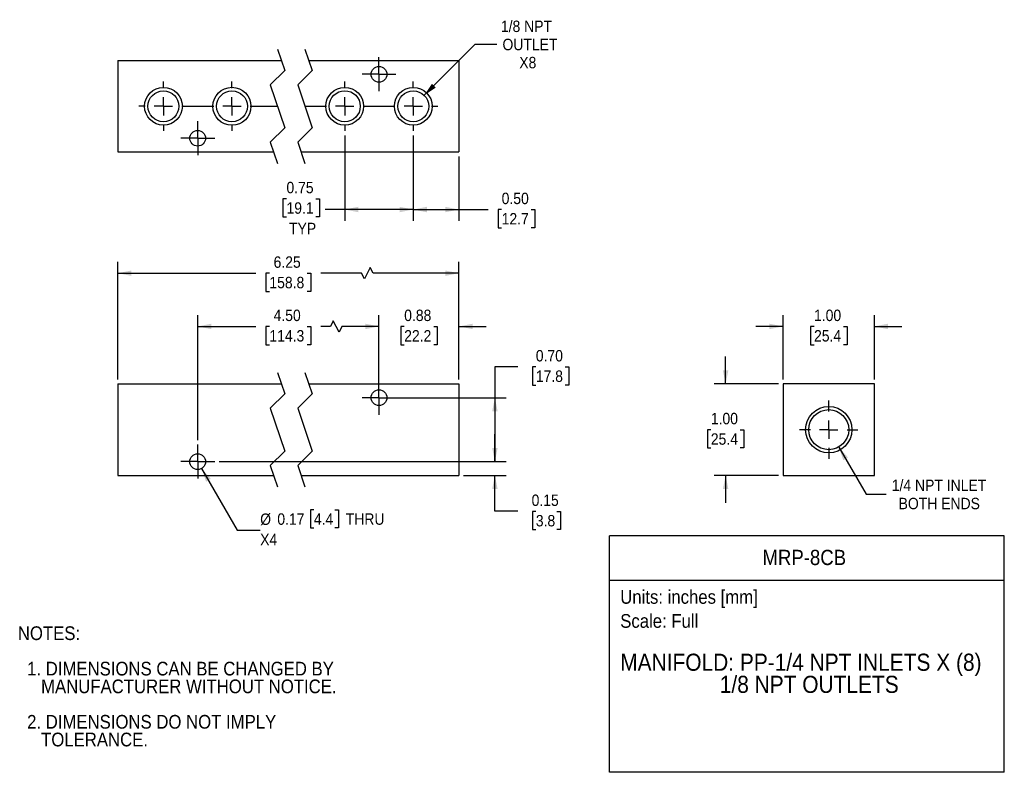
# Model space of a CAD drawing. Header units: inches. Extents: x 0.2 to 11, y 0 to 8.2.
import ezdxf
from ezdxf.enums import TextEntityAlignment as Align

# ---------------------------------------------------------------- set-up
doc = ezdxf.new("R2010")
doc.units = ezdxf.units.IN
doc.header["$MEASUREMENT"] = 0
doc.linetypes.add('SLD-Center', pattern=[0.75, 0.6, -0.05, 0.05, -0.05])
doc.linetypes.add('SLD-Solid', pattern=[0])
doc.layers.add('CENTER', color=40, linetype='SLD-Center')
doc.layers.add('SLD-DEFPOINTS', color=7, linetype='Continuous')
doc.layers.add('DIMENSIONS', color=140, linetype='SLD-Solid', lineweight=25)
doc.layers.add('TEXT', color=140, linetype='SLD-Solid', lineweight=25)
doc.styles.add('SLDTEXTSTYLE0', font='GOTHIC.TTF', dxfattribs={"width": 0.913})
doc.dimstyles.new('SLDDIMSTYLE0', dxfattribs={"dimtxt": 0.125, "dimasz": 0.15, "dimexe": 0, "dimexo": 0.0625, "dimgap": 0.03125, "dimtad": 0, "dimtih": 1, "dimtoh": 1, "dimrnd": 1e-09, "dimdsep": 46, "dimtxsty": 'SLDTEXTSTYLE0', "dimsah": 1, "dimcen": 0.09, "dimadec": 0, "dimazin": 2, "dimtfac": 1, "dimtmove": 0, "dimatfit": 0, "dimfxl": 0, "dimfrac": 2, "dimtolj": 1, "dimtzin": 12, "dimarcsym": 0})
doc.dimstyles.new('SLDDIMSTYLE1', dxfattribs={"dimtxt": 0.125, "dimasz": 0.15, "dimexe": 0, "dimexo": 0.0625, "dimgap": 0.03125, "dimtad": 0, "dimtih": 1, "dimtoh": 1, "dimrnd": 1e-09, "dimzin": 0, "dimdsep": 46, "dimtxsty": 'SLDTEXTSTYLE0', "dimsah": 1, "dimcen": 0.09, "dimadec": 0, "dimazin": 0, "dimtfac": 1, "dimtofl": 0, "dimtmove": 0, "dimatfit": 3, "dimfxl": 0, "dimfrac": 2, "dimtolj": 1, "dimtzin": 12, "dimarcsym": 0})
doc.dimstyles.new('SLDDIMSTYLE2', dxfattribs={"dimtxt": 0.125, "dimasz": 0.15, "dimexe": 0, "dimexo": 0.0625, "dimgap": 0.03125, "dimtad": 0, "dimtih": 1, "dimtoh": 1, "dimrnd": 1e-09, "dimdsep": 46, "dimtxsty": 'SLDTEXTSTYLE0', "dimsah": 1, "dimcen": 0, "dimadec": 0, "dimazin": 2, "dimtfac": 1, "dimtofl": 0, "dimtmove": 0, "dimatfit": 3, "dimfxl": 0, "dimfrac": 2, "dimtolj": 1, "dimtzin": 12, "dimarcsym": 0})
doc.dimstyles.new('SLDDIMSTYLE3', dxfattribs={"dimtxt": 0.125, "dimasz": 0.15, "dimexe": 0, "dimexo": 0.0625, "dimgap": 0.03125, "dimtad": 0, "dimtih": 1, "dimtoh": 1, "dimrnd": 1e-09, "dimzin": 12, "dimdsep": 46, "dimtxsty": 'SLDTEXTSTYLE0', "dimsah": 1, "dimcen": 0.09, "dimadec": 0, "dimazin": 3, "dimtfac": 1, "dimtofl": 0, "dimtmove": 0, "dimatfit": 3, "dimfxl": 0, "dimfrac": 2, "dimtolj": 1, "dimtzin": 12, "dimarcsym": 0})
doc.dimstyles.new('SLDDIMSTYLE4', dxfattribs={"dimtxt": 0.125, "dimasz": 0.15, "dimexe": 0, "dimexo": 0.0625, "dimgap": 0.03125, "dimtad": 0, "dimtih": 1, "dimtoh": 1, "dimrnd": 1e-09, "dimzin": 4, "dimdsep": 46, "dimtxsty": 'SLDTEXTSTYLE0', "dimsah": 1, "dimcen": 0.09, "dimadec": 0, "dimazin": 1, "dimtfac": 1, "dimtofl": 0, "dimtmove": 0, "dimatfit": 3, "dimfxl": 0, "dimfrac": 2, "dimtolj": 1, "dimtzin": 12, "dimarcsym": 0})
doc.dimstyles.new('SLDDIMSTYLE5', dxfattribs={"dimtxt": 0.125, "dimasz": 0.15, "dimexe": 0, "dimexo": 0.0625, "dimgap": 0.03125, "dimtad": 0, "dimtih": 1, "dimtoh": 1, "dimrnd": 1e-09, "dimzin": 4, "dimdsep": 46, "dimtxsty": 'SLDTEXTSTYLE0', "dimsah": 1, "dimcen": 0.09, "dimadec": 0, "dimazin": 1, "dimtfac": 1, "dimtmove": 0, "dimatfit": 0, "dimfxl": 0, "dimfrac": 2, "dimtolj": 1, "dimtzin": 12, "dimarcsym": 0})
doc.dimstyles.new('SLDDIMSTYLE6', dxfattribs={"dimtxt": 0.125, "dimasz": 0.15, "dimexe": 0, "dimexo": 0.0625, "dimgap": 0.03125, "dimtad": 0, "dimtih": 1, "dimtoh": 1, "dimrnd": 1e-09, "dimzin": 12, "dimdsep": 46, "dimtxsty": 'SLDTEXTSTYLE0', "dimsah": 1, "dimcen": 0, "dimadec": 0, "dimazin": 3, "dimtfac": 1, "dimtofl": 0, "dimtmove": 0, "dimatfit": 3, "dimfxl": 0, "dimfrac": 2, "dimtolj": 1, "dimtzin": 12, "dimarcsym": 0})
doc.dimstyles.new('SLDDIMSTYLE7', dxfattribs={"dimtxt": 0.125, "dimasz": 0.15, "dimexe": 0, "dimexo": 0.0625, "dimgap": 0.03125, "dimtad": 0, "dimtih": 1, "dimtoh": 1, "dimrnd": 1e-09, "dimdsep": 46, "dimtxsty": 'SLDTEXTSTYLE0', "dimsah": 1, "dimcen": 0.09, "dimadec": 0, "dimazin": 2, "dimtfac": 1, "dimtofl": 0, "dimtmove": 0, "dimatfit": 3, "dimfxl": 0, "dimfrac": 2, "dimtolj": 1, "dimtzin": 12, "dimarcsym": 0})
doc.dimstyles.new('SLDDIMSTYLE8', dxfattribs={"dimtxt": 0.125, "dimasz": 0.15, "dimexe": 0, "dimexo": 0.0625, "dimgap": 0.03125, "dimtad": 0, "dimtih": 1, "dimtoh": 1, "dimrnd": 1e-09, "dimzin": 12, "dimdsep": 46, "dimtxsty": 'SLDTEXTSTYLE0', "dimsah": 1, "dimcen": 0, "dimadec": 0, "dimazin": 3, "dimtfac": 1, "dimtofl": 0, "dimtmove": 0, "dimatfit": 3, "dimfxl": 0, "dimfrac": 2, "dimtolj": 1, "dimtzin": 12, "dimarcsym": 0})

# ---------------------------------------------------------------- blocks, each defined once
blk = doc.blocks.new('Block1')
at = {"layer": 'TEXT'}
for p, q in [((11, 2.589), (6.679, 2.589)), ((6.679, 0), (6.679, 2.589)), ((11, 0), (11, 2.589)), ((6.679, 2.102), (11, 2.102)), ((11, 0), (6.679, 0))]:
    blk.add_line(p, q, dxfattribs=at)
at = {"layer": 'TEXT', "char_height": 0.15, "attachment_point": 1, "style": 'SLDTEXTSTYLE0'}
for s, insert in [('Units: inches [mm]', (6.795, 1.995)), ('Scale: Full', (6.795, 1.732))]:
    blk.add_mtext(s, dxfattribs=dict(at, insert=insert))
at = {"layer": 'TEXT', "color": 140, "style": 'SLDTEXTSTYLE0', "width": 0.913}
for tag, height, p in [('AUTOATTR0', 0.167, (8.352, 2.219)), ('AUTOATTR1_0', 0.188, (6.795, 1.055)), ('AUTOATTR1_1', 0.188, (7.885, 0.813))]:
    blk.add_attdef(tag, text='', height=height, dxfattribs=at).set_placement(p, align=Align.BOTTOM_LEFT)
blk = doc.blocks.new('SW_NOTE_0')
at = {"layer": 'TEXT', "color": 0, "char_height": 0.15, "attachment_point": 1, "style": 'SLDTEXTSTYLE0'}
for s, insert in [('NOTES:', (0, 0.192)), ('  1. DIMENSIONS CAN BE CHANGED BY     ', (0, -0.196)), ('     MANUFACTURER WITHOUT NOTICE.', (0, -0.39)), ('  2. DIMENSIONS DO NOT IMPLY ', (0, -0.778)), ('     TOLERANCE.', (0, -0.972))]:
    blk.add_mtext(s, dxfattribs=dict(at, insert=insert))
blk = doc.blocks.new('_D')
at = {"layer": 'DIMENSIONS'}
for p, q in [((5.423, 3.401), (5.423, 3.701)), ((2.405, 3.401), (5.548, 3.401)), ((5.079, 3.251), (5.548, 3.251)), ((5.423, 2.857), (5.423, 3.251)), ((5.673, 2.857), (5.423, 2.857)), ((5.871, 2.856), (5.833, 2.856)), ((5.833, 2.856), (5.833, 2.658)), ((6.102, 2.856), (6.14, 2.856)), ((6.14, 2.856), (6.14, 2.658)), ((5.833, 2.658), (5.871, 2.658)), ((6.14, 2.658), (6.102, 2.658))]:
    blk.add_line(p, q, dxfattribs=at)
for points in [[(5.423, 3.401), (5.453, 3.551), (5.393, 3.551)], [(5.423, 3.251), (5.393, 3.101), (5.453, 3.101)]]:
    blk.add_solid(points, dxfattribs=at)
at = {"layer": 'DIMENSIONS', "char_height": 0.125, "attachment_point": 1, "style": 'SLDTEXTSTYLE0'}
for s, insert in [('0.15', (5.825, 3.041)), ('3.8', (5.871, 2.817))]:
    blk.add_mtext(s, dxfattribs=dict(at, insert=insert))
blk = doc.blocks.new('_D_1')
at = {"layer": 'DIMENSIONS'}
for p, q in [((5.673, 4.438), (5.423, 4.438)), ((5.423, 4.438), (5.423, 4.101)), ((5.871, 4.438), (5.833, 4.438)), ((5.833, 4.438), (5.833, 4.239)), ((6.194, 4.438), (6.233, 4.438)), ((6.233, 4.438), (6.233, 4.239)), ((5.833, 4.239), (5.871, 4.239)), ((6.233, 4.239), (6.194, 4.239)), ((4.204, 4.101), (5.548, 4.101)), ((5.423, 4.101), (5.423, 3.401)), ((2.405, 3.401), (5.548, 3.401))]:
    blk.add_line(p, q, dxfattribs=at)
for points in [[(5.423, 4.101), (5.393, 3.951), (5.453, 3.951)], [(5.423, 3.401), (5.453, 3.551), (5.393, 3.551)]]:
    blk.add_solid(points, dxfattribs=at)
at = {"layer": 'DIMENSIONS', "char_height": 0.125, "attachment_point": 1, "style": 'SLDTEXTSTYLE0'}
for s, insert in [('0.70', (5.871, 4.623)), ('17.8', (5.871, 4.399))]:
    blk.add_mtext(s, dxfattribs=dict(at, insert=insert))
blk = doc.blocks.new('_D_2')
at = {"layer": 'DIMENSIONS'}
for p, q in [((4.154, 4.337), (4.154, 5.006)), ((5.029, 4.301), (5.029, 5.006)), ((4.154, 4.881), (3.854, 4.881)), ((4.43, 4.88), (4.392, 4.88)), ((4.392, 4.88), (4.392, 4.681)), ((4.753, 4.88), (4.791, 4.88)), ((4.791, 4.88), (4.791, 4.681)), ((5.029, 4.881), (5.329, 4.881)), ((4.392, 4.681), (4.43, 4.681)), ((4.791, 4.681), (4.753, 4.681))]:
    blk.add_line(p, q, dxfattribs=at)
for points in [[(4.154, 4.881), (4.004, 4.911), (4.004, 4.851)], [(5.029, 4.881), (5.179, 4.851), (5.179, 4.911)]]:
    blk.add_solid(points, dxfattribs=at)
at = {"layer": 'DIMENSIONS', "char_height": 0.125, "attachment_point": 1, "style": 'SLDTEXTSTYLE0'}
for s, insert in [('0.88', (4.43, 5.065)), ('22.2', (4.43, 4.841))]:
    blk.add_mtext(s, dxfattribs=dict(at, insert=insert))
blk = doc.blocks.new('_D_3')
at = {"layer": 'DIMENSIONS'}
for p, q in [((2.212, 3.326), (2.603, 2.65)), ((3.441, 2.874), (3.403, 2.874)), ((3.403, 2.874), (3.403, 2.675)), ((3.672, 2.874), (3.71, 2.874)), ((3.71, 2.874), (3.71, 2.675)), ((2.603, 2.65), (2.853, 2.65)), ((3.403, 2.675), (3.441, 2.675)), ((3.71, 2.675), (3.672, 2.675))]:
    blk.add_line(p, q, dxfattribs=at)
blk.add_solid([(2.212, 3.326), (2.261, 3.182), (2.313, 3.212)], dxfattribs=at)
at = {"layer": 'DIMENSIONS', "char_height": 0.125, "attachment_point": 1, "style": 'SLDTEXTSTYLE0'}
for s, insert in [('%%c', (2.853, 2.833)), ('0.17', (3.041, 2.835)), ('4.4', (3.441, 2.835)), (' THRU', (3.748, 2.835)), ('X4', (2.853, 2.611))]:
    blk.add_mtext(s, dxfattribs=dict(at, insert=insert))
blk = doc.blocks.new('_D_4')
at = {"layer": 'DIMENSIONS'}
for p, q in [((1.294, 4.301), (1.294, 5.589)), ((4.057, 5.527), (3.995, 5.402)), ((4.089, 5.464), (4.057, 5.527)), ((5.029, 4.301), (5.029, 5.589)), ((1.294, 5.464), (2.806, 5.464)), ((2.954, 5.463), (2.916, 5.463)), ((2.916, 5.463), (2.916, 5.265)), ((3.369, 5.463), (3.408, 5.463)), ((3.408, 5.463), (3.408, 5.265)), ((3.964, 5.464), (3.517, 5.464)), ((3.995, 5.402), (3.964, 5.464)), ((5.029, 5.464), (4.089, 5.464)), ((2.916, 5.265), (2.954, 5.265)), ((3.408, 5.265), (3.369, 5.265))]:
    blk.add_line(p, q, dxfattribs=at)
for points in [[(1.294, 5.464), (1.444, 5.434), (1.444, 5.494)], [(5.029, 5.464), (4.879, 5.494), (4.879, 5.434)]]:
    blk.add_solid(points, dxfattribs=at)
at = {"layer": 'DIMENSIONS', "char_height": 0.125, "attachment_point": 1, "style": 'SLDTEXTSTYLE0'}
for s, insert in [('6.25', (3, 5.648)), ('158.8', (2.954, 5.424))]:
    blk.add_mtext(s, dxfattribs=dict(at, insert=insert))
blk = doc.blocks.new('_D_5')
at = {"layer": 'DIMENSIONS'}
for p, q in [((2.169, 3.637), (2.169, 5.006)), ((4.154, 4.151), (4.154, 5.006)), ((2.169, 4.881), (2.806, 4.881)), ((2.954, 4.88), (2.916, 4.88)), ((2.916, 4.88), (2.916, 4.681)), ((3.369, 4.88), (3.408, 4.88)), ((3.408, 4.88), (3.408, 4.681)), ((3.623, 4.881), (3.517, 4.881)), ((3.654, 4.943), (3.623, 4.881)), ((3.717, 4.818), (3.654, 4.943)), ((3.748, 4.881), (3.717, 4.818)), ((4.154, 4.881), (3.748, 4.881)), ((2.916, 4.681), (2.954, 4.681)), ((3.408, 4.681), (3.369, 4.681))]:
    blk.add_line(p, q, dxfattribs=at)
for points in [[(2.169, 4.881), (2.319, 4.851), (2.319, 4.911)], [(4.154, 4.881), (4.004, 4.911), (4.004, 4.851)]]:
    blk.add_solid(points, dxfattribs=at)
at = {"layer": 'DIMENSIONS', "char_height": 0.125, "attachment_point": 1, "style": 'SLDTEXTSTYLE0'}
for s, insert in [('4.50', (3, 5.065)), ('114.3', (2.954, 4.841))]:
    blk.add_mtext(s, dxfattribs=dict(at, insert=insert))
blk = doc.blocks.new('SW_CENTERMARKSYMBOL_0')
at = {"layer": 'CENTER', "color": 0}
for p, q in [((0, 0.1), (0, 0.186)), ((-0.1, 0), (-0.186, 0)), ((0, 0), (-0.1, 0)), ((0, 0), (0, 0.1)), ((0, 0), (0, -0.1)), ((0, 0), (0.1, 0)), ((0.1, 0), (0.186, 0)), ((0, -0.1), (0, -0.186))]:
    blk.add_line(p, q, dxfattribs=at)
blk = doc.blocks.new('SW_CENTERMARKSYMBOL_1')
at = {"layer": 'CENTER', "color": 0}
for p, q in [((0, 0.1), (0, 0.186)), ((-0.1, 0), (-0.186, 0)), ((0, 0), (-0.1, 0)), ((0, 0), (0, 0.1)), ((0, 0), (0, -0.1)), ((0, 0), (0.1, 0)), ((0.1, 0), (0.186, 0)), ((0, -0.1), (0, -0.186))]:
    blk.add_line(p, q, dxfattribs=at)
blk = doc.blocks.new('_D_6')
at = {"layer": 'DIMENSIONS'}
for p, q in [((7.949, 4.251), (7.949, 4.551)), ((8.528, 4.251), (7.824, 4.251)), ((7.787, 3.75), (7.749, 3.75)), ((7.749, 3.75), (7.749, 3.552)), ((8.11, 3.75), (8.148, 3.75)), ((8.148, 3.75), (8.148, 3.552)), ((7.749, 3.552), (7.787, 3.552)), ((8.148, 3.552), (8.11, 3.552)), ((8.528, 3.251), (7.824, 3.251)), ((7.949, 3.251), (7.949, 2.951))]:
    blk.add_line(p, q, dxfattribs=at)
for points in [[(7.949, 4.251), (7.979, 4.401), (7.919, 4.401)], [(7.949, 3.251), (7.919, 3.101), (7.979, 3.101)]]:
    blk.add_solid(points, dxfattribs=at)
at = {"layer": 'DIMENSIONS', "char_height": 0.125, "attachment_point": 1, "style": 'SLDTEXTSTYLE0'}
for s, insert in [('1.00', (7.787, 3.935)), ('25.4', (7.787, 3.711))]:
    blk.add_mtext(s, dxfattribs=dict(at, insert=insert))
blk = doc.blocks.new('_D_7')
at = {"layer": 'DIMENSIONS'}
for p, q in [((8.578, 4.301), (8.578, 5.006)), ((9.578, 4.301), (9.578, 5.006)), ((8.578, 4.881), (8.278, 4.881)), ((8.917, 4.88), (8.879, 4.88)), ((8.879, 4.88), (8.879, 4.681)), ((9.24, 4.88), (9.278, 4.88)), ((9.278, 4.88), (9.278, 4.681)), ((9.578, 4.881), (9.878, 4.881)), ((8.879, 4.681), (8.917, 4.681)), ((9.278, 4.681), (9.24, 4.681))]:
    blk.add_line(p, q, dxfattribs=at)
for points in [[(8.578, 4.881), (8.428, 4.911), (8.428, 4.851)], [(9.578, 4.881), (9.728, 4.851), (9.728, 4.911)]]:
    blk.add_solid(points, dxfattribs=at)
at = {"layer": 'DIMENSIONS', "char_height": 0.125, "attachment_point": 1, "style": 'SLDTEXTSTYLE0'}
for s, insert in [('1.00', (8.917, 5.065)), ('25.4', (8.917, 4.841))]:
    blk.add_mtext(s, dxfattribs=dict(at, insert=insert))
blk = doc.blocks.new('_D_8')
at = {"layer": 'DIMENSIONS'}
for p, q in [((9.188, 3.561), (9.487, 3.044)), ((9.487, 3.044), (9.705, 3.044))]:
    blk.add_line(p, q, dxfattribs=at)
blk.add_solid([(9.188, 3.561), (9.237, 3.416), (9.289, 3.446)], dxfattribs=at)
at = {"layer": 'DIMENSIONS', "char_height": 0.125, "attachment_point": 1, "style": 'SLDTEXTSTYLE0'}
for s, insert in [('1/4 NPT INLET', (9.768, 3.204)), ('BOTH ENDS', (9.843, 3.005))]:
    blk.add_mtext(s, dxfattribs=dict(at, insert=insert))
blk = doc.blocks.new('SW_CENTERMARKSYMBOL_2')
at = {"layer": 'CENTER', "color": 0}
for p, q in [((0, 0.2), (0, 0.319)), ((-0.2, 0), (-0.319, 0)), ((0, 0), (-0.1, 0)), ((0, 0), (0, 0.1)), ((0, 0), (0, -0.1)), ((0, 0), (0.1, 0)), ((0.2, 0), (0.319, 0)), ((0, -0.2), (0, -0.319))]:
    blk.add_line(p, q, dxfattribs=at)
blk = doc.blocks.new('_D_9')
at = {"layer": 'DIMENSIONS'}
for p, q in [((4.529, 6.972), (4.529, 6.036)), ((5.029, 6.741), (5.029, 6.036)), ((4.529, 6.161), (5.029, 6.161)), ((5.029, 6.161), (5.35, 6.161)), ((5.497, 6.16), (5.459, 6.16)), ((5.459, 6.16), (5.459, 5.962)), ((5.821, 6.16), (5.859, 6.16)), ((5.859, 6.16), (5.859, 5.962)), ((5.459, 5.962), (5.497, 5.962)), ((5.859, 5.962), (5.821, 5.962))]:
    blk.add_line(p, q, dxfattribs=at)
for points in [[(4.529, 6.161), (4.679, 6.131), (4.679, 6.191)], [(5.029, 6.161), (4.879, 6.191), (4.879, 6.131)]]:
    blk.add_solid(points, dxfattribs=at)
at = {"layer": 'DIMENSIONS', "char_height": 0.125, "attachment_point": 1, "style": 'SLDTEXTSTYLE0'}
for s, insert in [('0.50', (5.497, 6.345)), ('12.7', (5.497, 6.122))]:
    blk.add_mtext(s, dxfattribs=dict(at, insert=insert))
blk = doc.blocks.new('_D_10')
at = {"layer": 'DIMENSIONS'}
for p, q in [((3.779, 6.972), (3.779, 6.036)), ((4.529, 6.972), (4.529, 6.036)), ((3.141, 6.279), (3.103, 6.279)), ((3.103, 6.279), (3.103, 6.08)), ((3.464, 6.279), (3.502, 6.279)), ((3.502, 6.279), (3.502, 6.08)), ((3.779, 6.161), (3.566, 6.161)), ((4.529, 6.161), (3.779, 6.161)), ((3.103, 6.08), (3.141, 6.08)), ((3.502, 6.08), (3.464, 6.08))]:
    blk.add_line(p, q, dxfattribs=at)
for points in [[(3.779, 6.161), (3.929, 6.131), (3.929, 6.191)], [(4.529, 6.161), (4.379, 6.191), (4.379, 6.131)]]:
    blk.add_solid(points, dxfattribs=at)
at = {"layer": 'DIMENSIONS', "char_height": 0.125, "attachment_point": 1, "style": 'SLDTEXTSTYLE0'}
for s, insert in [('0.75', (3.141, 6.464)), ('19.1', (3.141, 6.24)), ('TYP', (3.169, 6.016))]:
    blk.add_mtext(s, dxfattribs=dict(at, insert=insert))
blk = doc.blocks.new('_D_11')
at = {"layer": 'DIMENSIONS'}
for p, q in [((4.649, 7.411), (5.208, 7.97)), ((5.208, 7.97), (5.444, 7.97))]:
    blk.add_line(p, q, dxfattribs=at)
blk.add_solid([(4.649, 7.411), (4.776, 7.496), (4.734, 7.538)], dxfattribs=at)
at = {"layer": 'DIMENSIONS', "char_height": 0.125, "attachment_point": 1, "style": 'SLDTEXTSTYLE0'}
for s, insert in [('1/8 NPT', (5.489, 8.229)), ('OUTLET', (5.506, 8.03)), ('X8', (5.69, 7.832))]:
    blk.add_mtext(s, dxfattribs=dict(at, insert=insert))
blk = doc.blocks.new('SW_CENTERMARKSYMBOL_3')
at = {"layer": 'CENTER', "color": 0}
for p, q in [((0, 0.1), (0, 0.186)), ((-0.1, 0), (-0.186, 0)), ((0, 0), (-0.1, 0)), ((0, 0), (0, 0.1)), ((0, 0), (0, -0.1)), ((0, 0), (0.1, 0)), ((0.1, 0), (0.186, 0)), ((0, -0.1), (0, -0.186))]:
    blk.add_line(p, q, dxfattribs=at)
blk = doc.blocks.new('SW_CENTERMARKSYMBOL_4')
at = {"layer": 'CENTER', "color": 0}
for p, q in [((0, 0.1), (0, 0.186)), ((-0.1, 0), (-0.186, 0)), ((0, 0), (-0.1, 0)), ((0, 0), (0, 0.1)), ((0, 0), (0, -0.1)), ((0, 0), (0.1, 0)), ((0.1, 0), (0.186, 0)), ((0, -0.1), (0, -0.186))]:
    blk.add_line(p, q, dxfattribs=at)
blk = doc.blocks.new('SW_CENTERMARKSYMBOL_5')
at = {"layer": 'CENTER', "color": 0}
for p, q in [((-0.75, 0.2), (-0.75, 0.27)), ((0, 0.2), (0, 0.27)), ((1.235, 0.2), (1.235, 0.27)), ((1.985, 0.2), (1.985, 0.27)), ((-0.95, 0), (-1.02, 0)), ((-0.75, 0), (-0.85, 0)), ((-0.75, 0), (-0.75, 0.1)), ((-0.75, 0), (-0.75, -0.1)), ((-0.75, 0), (-0.65, 0)), ((-0.55, 0), (-0.2, 0)), ((0, 0), (-0.1, 0)), ((0, 0), (0, 0.1)), ((0, 0), (0, -0.1)), ((0, 0), (0.1, 0)), ((0.2, 0), (0.499, 0)), ((0.799, 0), (1.035, 0)), ((1.235, 0), (1.135, 0)), ((1.235, 0), (1.235, 0.1)), ((1.235, 0), (1.235, -0.1)), ((1.235, 0), (1.335, 0)), ((1.435, 0), (1.785, 0)), ((1.985, 0), (1.885, 0)), ((1.985, 0), (1.985, 0.1)), ((1.985, 0), (1.985, -0.1)), ((1.985, 0), (2.085, 0)), ((2.185, 0), (2.254, 0)), ((-0.75, -0.2), (-0.75, -0.27)), ((0, -0.2), (0, -0.27)), ((1.235, -0.2), (1.235, -0.27)), ((1.985, -0.2), (1.985, -0.27))]:
    blk.add_line(p, q, dxfattribs=at)

msp = doc.modelspace()

# ---------------------------------------------------------------- linework, layer by layer
for p, q in [((1.294, 7.791), (1.294, 6.791)), ((1.294, 7.791), (3.085, 7.791)), ((3.385, 7.791), (5.029, 7.791)), ((5.029, 7.791), (5.029, 6.791)), ((1.294, 6.791), (3.001, 6.791)), ((3.301, 6.791), (5.029, 6.791)), ((1.294, 4.251), (1.294, 3.251)), ((1.294, 4.251), (3.085, 4.251)), ((3.385, 4.251), (5.029, 4.251)), ((5.029, 4.251), (5.029, 3.251)), ((8.578, 4.251), (8.578, 3.251)), ((9.578, 4.251), (8.578, 4.251)), ((9.578, 3.251), (9.578, 4.251)), ((1.294, 3.251), (3.001, 3.251)), ((3.301, 3.251), (5.029, 3.251)), ((8.578, 3.251), (9.578, 3.251))]:
    msp.add_line(p, q)
for centre, radius in [((4.154, 7.641), 0.086), ((1.794, 7.291), 0.207), ((1.794, 7.291), 0.169), ((2.544, 7.291), 0.208), ((2.544, 7.291), 0.169), ((3.779, 7.291), 0.207), ((3.779, 7.291), 0.17), ((4.529, 7.291), 0.207), ((4.529, 7.291), 0.169), ((2.169, 6.941), 0.086), ((4.154, 4.101), 0.086), ((9.078, 3.751), 0.254), ((9.078, 3.751), 0.219), ((2.169, 3.401), 0.086)]:
    msp.add_circle(centre, radius)
at = {"layer": 'CENTER', "color": 40}
for p, q in [((3.043, 7.916), (3.122, 7.682)), ((3.343, 7.916), (3.422, 7.682)), ((3.122, 7.682), (2.964, 7.525)), ((3.422, 7.682), (3.264, 7.525)), ((2.964, 7.525), (3.122, 7.057)), ((3.264, 7.525), (3.422, 7.057)), ((3.122, 7.057), (2.964, 6.9)), ((3.422, 7.057), (3.264, 6.9)), ((2.964, 6.9), (3.043, 6.666)), ((3.264, 6.9), (3.343, 6.666)), ((3.043, 4.376), (3.122, 4.142)), ((3.343, 4.376), (3.422, 4.142)), ((3.122, 4.142), (2.964, 3.985)), ((3.422, 4.142), (3.264, 3.985)), ((2.964, 3.985), (3.122, 3.517)), ((3.264, 3.985), (3.422, 3.517)), ((3.122, 3.517), (2.964, 3.36)), ((3.422, 3.517), (3.264, 3.36)), ((2.964, 3.36), (3.043, 3.126)), ((3.264, 3.36), (3.343, 3.126))]:
    msp.add_line(p, q, dxfattribs=at)

# ---------------------------------------------------------------- block references
at = {"layer": 'CENTER'}
for name, p in [('SW_CENTERMARKSYMBOL_3', (4.154, 7.641)), ('SW_CENTERMARKSYMBOL_5', (2.544, 7.291)), ('SW_CENTERMARKSYMBOL_4', (2.169, 6.941)), ('SW_CENTERMARKSYMBOL_0', (4.154, 4.101)), ('SW_CENTERMARKSYMBOL_2', (9.078, 3.751)), ('SW_CENTERMARKSYMBOL_1', (2.169, 3.401))]:
    msp.add_blockref(name, p, dxfattribs=at)
at = {"layer": 'SLD-DEFPOINTS'}
ref = msp.add_blockref('Block1', (0, 0), dxfattribs=at)
ref.add_attrib('AUTOATTR0', 'MRP-8CB', dxfattribs={"layer": 'TEXT', "height": 0.1667, "style": 'SLDTEXTSTYLE0', "width": 0.913}).set_placement((8.352, 2.219), align=Align.BOTTOM_LEFT)
ref.add_attrib('AUTOATTR1_0', 'MANIFOLD: PP-1/4 NPT INLETS X (8) ', dxfattribs={"layer": 'TEXT', "height": 0.1875, "style": 'SLDTEXTSTYLE0', "width": 0.913}).set_placement((6.795, 1.055), align=Align.BOTTOM_LEFT)
ref.add_attrib('AUTOATTR1_1', '1/8 NPT OUTLETS', dxfattribs={"layer": 'TEXT', "height": 0.1875, "style": 'SLDTEXTSTYLE0', "width": 0.913}).set_placement((7.885, 0.813), align=Align.BOTTOM_LEFT)
at = {"layer": 'TEXT'}
msp.add_blockref('SW_NOTE_0', (0.2, 1.406), dxfattribs=at)

# ---------------------------------------------------------------- dimensions: what is measured, and where the dimension line sits
at = {"layer": 'DIMENSIONS'}
for p1, p2, text, dimstyle, picture, middle in [((4.409, 7.171), (4.649, 7.411), '1/8 NPT\\POUTLET\\PX8', 'SLDDIMSTYLE8', '_D_11', (5.787, 7.97)), ((8.969, 3.941), (9.188, 3.561), '1/4 NPT INLET\\PBOTH ENDS', 'SLDDIMSTYLE6', '_D_8', (10.288, 3.044))]:
    dim = msp.add_diameter_dim_2p(p1=p1, p2=p2, text=text, dimstyle=dimstyle, override={"dimpost": '<>'}, dxfattribs=at)
    dim.commit()
    dim.dimension.update_dxf_attribs({"geometry": picture, "text_midpoint": middle, "dimtype": 163})
for base, p1, p2, text, dimstyle, picture, middle in [((4.529, 6.161), (3.779, 7.022), (4.529, 7.022), '<>\\PTYP', 'SLDDIMSTYLE7', '_D_10', (3.303, 6.161)), ((5.029, 5.464), (1.294, 4.251), (5.029, 4.251), '6.25', 'SLDDIMSTYLE3', '_D_4', (3.162, 5.464)), ((2.169, 4.881), (4.154, 4.101), (2.169, 3.587), '4.50', 'SLDDIMSTYLE4', '_D_5', (3.162, 4.881))]:
    dim = msp.add_linear_dim(base=base, p1=p1, p2=p2, text=text, dimstyle=dimstyle, dxfattribs=at)
    dim.commit()
    dim.dimension.update_dxf_attribs({"geometry": picture, "text_midpoint": middle, "dimtype": 160})
for base, p1, p2, dimstyle, picture, middle in [((4.529, 6.161), (5.029, 6.791), (4.529, 7.022), 'SLDDIMSTYLE1', '_D_9', (5.659, 6.161)), ((5.02904754, 4.880844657), (4.15404754, 4.286923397), (5.02904754, 4.250923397), 'SLDDIMSTYLE0', '_D_2', (4.59154754, 4.880844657)), ((8.578, 4.881), (9.578, 4.251), (8.578, 4.251), 'SLDDIMSTYLE5', '_D_7', (9.078, 4.881))]:
    dim = msp.add_linear_dim(base=base, p1=p1, p2=p2, dimstyle=dimstyle, dxfattribs=at)
    dim.commit()
    dim.dimension.update_dxf_attribs({"geometry": picture, "text_midpoint": middle, "dimtype": 160})
for base, p1, p2, dimstyle, picture, middle in [((5.423, 3.401), (4.154, 4.101), (2.355, 3.401), 'SLDDIMSTYLE1', '_D_1', (5.423, 4.438)), ((7.949, 3.251), (8.578, 4.251), (8.578, 3.251), 'SLDDIMSTYLE5', '_D_6', (7.949, 3.751)), ((5.423, 3.401), (5.029, 3.251), (2.355, 3.401), 'SLDDIMSTYLE0', '_D', (5.423, 2.857))]:
    dim = msp.add_linear_dim(base=base, p1=p1, p2=p2, angle=90, dimstyle=dimstyle, dxfattribs=at)
    dim.commit()
    dim.dimension.update_dxf_attribs({"geometry": picture, "text_midpoint": middle, "dimtype": 160})
dim = msp.add_diameter_dim_2p(p1=(2.126, 3.475), p2=(2.212, 3.326), text='<> THRU\\PX4', dimstyle='SLDDIMSTYLE2', dxfattribs=at)
dim.commit()
dim.dimension.update_dxf_attribs({"geometry": '_D_3', "text_midpoint": (3.521, 2.675), "dimtype": 163})

doc.saveas('drawing.dxf')
